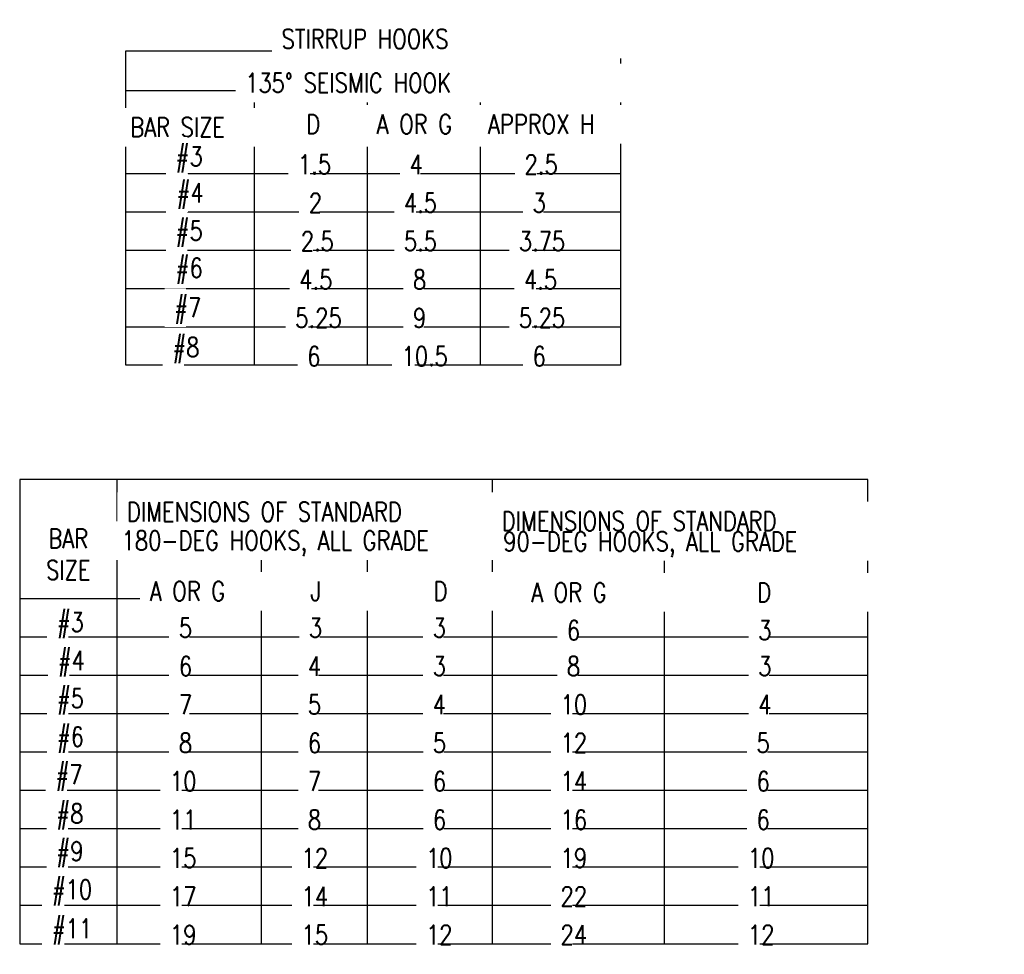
# Model space of a CAD drawing. Header units: inches. Extents: x 63 to 701, y 40 to 195.
# Tile 4 of 8: x 78 to 84, y 87 to 93. Entities that reach past the tile are written whole.
import ezdxf

# ---------------------------------------------------------------- set-up
doc = ezdxf.new("R2010")
doc.units = ezdxf.units.IN
doc.header["$MEASUREMENT"] = 0
doc.layers.add('A-DETL-THIN', color=1, linetype='Continuous')
doc.layers.add('S-ANNO-NOTE', color=2, linetype='Continuous')
doc.styles.add('Annotative', font='romans.shx', dxfattribs={"width": 0.8, "height": 0.125})

msp = doc.modelspace()

# ---------------------------------------------------------------- linework, layer by layer
at = {"layer": 'A-DETL-THIN', "lineweight": -3}
for p, q in [((78.4564, 92.9946), (81.659, 92.9946)), ((78.4564, 90.9598), (78.4564, 92.9946)), ((81.659, 92.9946), (81.659, 90.9598)), ((78.4564, 92.7388), (81.659, 92.7388)), ((79.2887, 92.7388), (79.2887, 90.9598)), ((80.0199, 92.7388), (80.0199, 90.9598)), ((80.7511, 92.7388), (80.7511, 90.9598)), ((78.4564, 92.4499), (81.659, 92.4499)), ((78.4564, 92.2015), (81.659, 92.2015)), ((78.4564, 91.9532), (81.659, 91.9532)), ((78.4564, 91.7048), (81.659, 91.7048)), ((78.4564, 91.4565), (81.659, 91.4565)), ((78.4564, 91.2081), (81.659, 91.2081)), ((81.659, 90.9598), (78.4564, 90.9598)), ((77.7701, 90.2199), (77.7701, 87.2147)), ((83.2591, 90.2199), (77.7701, 90.2199)), ((78.3992, 90.2199), (78.3992, 87.2147)), ((80.8291, 90.2199), (80.8291, 87.2147)), ((83.2591, 87.2147), (83.2591, 90.2199)), ((78.3992, 89.7232), (83.2591, 89.7232)), ((79.3336, 89.7232), (79.3336, 87.2147)), ((80.018, 89.7232), (80.018, 87.2147)), ((81.9411, 89.7232), (81.9411, 87.2147)), ((77.7701, 89.4498), (83.2591, 89.4498)), ((77.7701, 89.2015), (83.2591, 89.2015)), ((77.7701, 88.9531), (83.2591, 88.9531)), ((77.7701, 88.7048), (83.2591, 88.7048)), ((77.7701, 88.4564), (83.2591, 88.4564)), ((77.7701, 88.2081), (83.2591, 88.2081)), ((77.7701, 87.9597), (83.2591, 87.9597)), ((77.7701, 87.7114), (83.2591, 87.7114)), ((77.7701, 87.463), (83.2591, 87.463)), ((77.7701, 87.2147), (83.2591, 87.2147))]:
    msp.add_line(p, q, dxfattribs=at)

# ---------------------------------------------------------------- texts
at = {"layer": 'S-ANNO-NOTE', "lineweight": -3, "insert": (78.0843, 89.7357), "char_height": 0.125, "width": 0.02813, "attachment_point": 5, "line_spacing_factor": 0.981704, "style": 'Annotative', "bg_fill": 2}
msp.add_mtext('\\pxqc,t3.2,6.4,9.6,12.8,16,19.2,22.4,25.6,28.8,32,35.2,38.4,41.6,44.8,48,51.2,54.4,57.6,60.8,64,67.2,70.4,73.6,76.8,80,83.2,86.4,89.6,92.8,96,99.2,102.4;{BAR\\PSIZE}', dxfattribs=at)

# ---------------------------------------------------------------- next in the draw order: texts
at = {"layer": 'S-ANNO-NOTE', "lineweight": -3, "char_height": 0.125, "attachment_point": 7, "line_spacing_factor": 0.981704, "style": 'Annotative', "bg_fill": 2}
for s, insert, width in [('\\pxt3.2,6.4,9.6,12.8,16,19.2,22.4,25.6,28.8,32,35.2,38.4,41.6,44.8,48,51.2,54.4,57.6,60.8,64,67.2,70.4,73.6,76.8,80,83.2,86.4,89.6,92.8,96,99.2,102.4;{STIRRUP HOOKS}', (79.465, 93.0093), 3), ('\\pxt3.2,6.4,9.6,12.8,16,19.2,22.4,25.6,28.8,32,35.2,38.4,41.6,44.8,48,51.2,54.4,57.6,60.8,64,67.2,70.4,73.6,76.8,80,83.2,86.4,89.6,92.8,96,99.2,102.4;{135° SEISMIC HOOK}', (79.2295, 92.7251), 3), ('\\pxt3.2,6.4,9.6,12.8,16,19.2,22.4,25.6,28.8,32,35.2,38.4,41.6,44.8,48,51.2,54.4,57.6,60.8,64,67.2,70.4,73.6,76.8,80,83.2,86.4,89.6,92.8,96,99.2,102.4;{4}', (80.2935, 92.1967), 0.006442), ('\\pxt3.2,6.4,9.6,12.8,16,19.2,22.4,25.6,28.8,32,35.2,38.4,41.6,44.8,48,51.2,54.4,57.6,60.8,64,67.2,70.4,73.6,76.8,80,83.2,86.4,89.6,92.8,96,99.2,102.4;{2}', (79.6409, 91.9484), 0.006442), ('\\pxt3.2,6.4,9.6,12.8,16,19.2,22.4,25.6,28.8,32,35.2,38.4,41.6,44.8,48,51.2,54.4,57.6,60.8,64,67.2,70.4,73.6,76.8,80,83.2,86.4,89.6,92.8,96,99.2,102.4;{#5}', (78.7788, 91.7263), 0.013023), ('\\pxt3.2,6.4,9.6,12.8,16,19.2,22.4,25.6,28.8,32,35.2,38.4,41.6,44.8,48,51.2,54.4,57.6,60.8,64,67.2,70.4,73.6,76.8,80,83.2,86.4,89.6,92.8,96,99.2,102.4;{5.25}', (79.5542, 91.2033), 0.022367), ('\\pxt3.2,6.4,9.6,12.8,16,19.2,22.4,25.6,28.8,32,35.2,38.4,41.6,44.8,48,51.2,54.4,57.6,60.8,64,67.2,70.4,73.6,76.8,80,83.2,86.4,89.6,92.8,96,99.2,102.4;{9}', (80.3158, 91.2033), 0.006442), ('\\pxt3.2,6.4,9.6,12.8,16,19.2,22.4,25.6,28.8,32,35.2,38.4,41.6,44.8,48,51.2,54.4,57.6,60.8,64,67.2,70.4,73.6,76.8,80,83.2,86.4,89.6,92.8,96,99.2,102.4;{5.25}', (81.0008, 91.2033), 0.022367), ('\\pxt3.2,6.4,9.6,12.8,16,19.2,22.4,25.6,28.8,32,35.2,38.4,41.6,44.8,48,51.2,54.4,57.6,60.8,64,67.2,70.4,73.6,76.8,80,83.2,86.4,89.6,92.8,96,99.2,102.4;{DIMENSIONS OF STANDARD}', (78.4637, 89.9486), 3), ('\\pxt3.2,6.4,9.6,12.8,16,19.2,22.4,25.6,28.8,32,35.2,38.4,41.6,44.8,48,51.2,54.4,57.6,60.8,64,67.2,70.4,73.6,76.8,80,83.2,86.4,89.6,92.8,96,99.2,102.4;{5}', (78.7999, 89.1967), 0.006442), ('\\pxt3.2,6.4,9.6,12.8,16,19.2,22.4,25.6,28.8,32,35.2,38.4,41.6,44.8,48,51.2,54.4,57.6,60.8,64,67.2,70.4,73.6,76.8,80,83.2,86.4,89.6,92.8,96,99.2,102.4;{#5}', (78.0102, 88.6989), 0.013023), ('\\pxt3.2,6.4,9.6,12.8,16,19.2,22.4,25.6,28.8,32,35.2,38.4,41.6,44.8,48,51.2,54.4,57.6,60.8,64,67.2,70.4,73.6,76.8,80,83.2,86.4,89.6,92.8,96,99.2,102.4;{#10}', (77.9777, 87.4617), 0.019325), ('\\pxt3.2,6.4,9.6,12.8,16,19.2,22.4,25.6,28.8,32,35.2,38.4,41.6,44.8,48,51.2,54.4,57.6,60.8,64,67.2,70.4,73.6,76.8,80,83.2,86.4,89.6,92.8,96,99.2,102.4;{14}', (79.5952, 87.4582), 0.012764), ('\\pxt3.2,6.4,9.6,12.8,16,19.2,22.4,25.6,28.8,32,35.2,38.4,41.6,44.8,48,51.2,54.4,57.6,60.8,64,67.2,70.4,73.6,76.8,80,83.2,86.4,89.6,92.8,96,99.2,102.4;{22}', (81.2712, 87.4582), 0.012764), ('\\pxt3.2,6.4,9.6,12.8,16,19.2,22.4,25.6,28.8,32,35.2,38.4,41.6,44.8,48,51.2,54.4,57.6,60.8,64,67.2,70.4,73.6,76.8,80,83.2,86.4,89.6,92.8,96,99.2,102.4;{11}', (82.484, 87.4582), 0.012764), ('\\pxt3.2,6.4,9.6,12.8,16,19.2,22.4,25.6,28.8,32,35.2,38.4,41.6,44.8,48,51.2,54.4,57.6,60.8,64,67.2,70.4,73.6,76.8,80,83.2,86.4,89.6,92.8,96,99.2,102.4;{12}', (80.4003, 87.2099), 0.012764)]:
    msp.add_mtext(s, dxfattribs=dict(at, insert=insert, width=width))

# ---------------------------------------------------------------- next in the draw order: texts
for s, insert, width in [('\\pxt3.2,6.4,9.6,12.8,16,19.2,22.4,25.6,28.8,32,35.2,38.4,41.6,44.8,48,51.2,54.4,57.6,60.8,64,67.2,70.4,73.6,76.8,80,83.2,86.4,89.6,92.8,96,99.2,102.4;{A OR G}', (80.0802, 92.4576), 3), ('\\pxt3.2,6.4,9.6,12.8,16,19.2,22.4,25.6,28.8,32,35.2,38.4,41.6,44.8,48,51.2,54.4,57.6,60.8,64,67.2,70.4,73.6,76.8,80,83.2,86.4,89.6,92.8,96,99.2,102.4;{1.5}', (79.571, 92.1967), 0.016045), ('\\pxt3.2,6.4,9.6,12.8,16,19.2,22.4,25.6,28.8,32,35.2,38.4,41.6,44.8,48,51.2,54.4,57.6,60.8,64,67.2,70.4,73.6,76.8,80,83.2,86.4,89.6,92.8,96,99.2,102.4;{#4}', (78.7848, 91.9721), 0.013023), ('\\pxt3.2,6.4,9.6,12.8,16,19.2,22.4,25.6,28.8,32,35.2,38.4,41.6,44.8,48,51.2,54.4,57.6,60.8,64,67.2,70.4,73.6,76.8,80,83.2,86.4,89.6,92.8,96,99.2,102.4;{4.5}', (80.2565, 91.9484), 0.016045), ('\\pxt3.2,6.4,9.6,12.8,16,19.2,22.4,25.6,28.8,32,35.2,38.4,41.6,44.8,48,51.2,54.4,57.6,60.8,64,67.2,70.4,73.6,76.8,80,83.2,86.4,89.6,92.8,96,99.2,102.4;{#6}', (78.7788, 91.4857), 0.013023), ('\\pxt3.2,6.4,9.6,12.8,16,19.2,22.4,25.6,28.8,32,35.2,38.4,41.6,44.8,48,51.2,54.4,57.6,60.8,64,67.2,70.4,73.6,76.8,80,83.2,86.4,89.6,92.8,96,99.2,102.4;{4.5}', (79.58, 91.4517), 0.016045), ('\\pxt3.2,6.4,9.6,12.8,16,19.2,22.4,25.6,28.8,32,35.2,38.4,41.6,44.8,48,51.2,54.4,57.6,60.8,64,67.2,70.4,73.6,76.8,80,83.2,86.4,89.6,92.8,96,99.2,102.4;{8}', (80.3158, 91.4517), 0.006442), ('\\pxt3.2,6.4,9.6,12.8,16,19.2,22.4,25.6,28.8,32,35.2,38.4,41.6,44.8,48,51.2,54.4,57.6,60.8,64,67.2,70.4,73.6,76.8,80,83.2,86.4,89.6,92.8,96,99.2,102.4;{4.5}', (81.0343, 91.4517), 0.016045), ('\\pxt3.2,6.4,9.6,12.8,16,19.2,22.4,25.6,28.8,32,35.2,38.4,41.6,44.8,48,51.2,54.4,57.6,60.8,64,67.2,70.4,73.6,76.8,80,83.2,86.4,89.6,92.8,96,99.2,102.4;{6}', (79.6317, 90.955), 0.006442), ('\\pxt3.2,6.4,9.6,12.8,16,19.2,22.4,25.6,28.8,32,35.2,38.4,41.6,44.8,48,51.2,54.4,57.6,60.8,64,67.2,70.4,73.6,76.8,80,83.2,86.4,89.6,92.8,96,99.2,102.4;{10.5}', (80.2416, 90.955), 0.022367), ('\\pxt3.2,6.4,9.6,12.8,16,19.2,22.4,25.6,28.8,32,35.2,38.4,41.6,44.8,48,51.2,54.4,57.6,60.8,64,67.2,70.4,73.6,76.8,80,83.2,86.4,89.6,92.8,96,99.2,102.4;{6}', (81.0902, 90.955), 0.006442), ('\\pxt3.2,6.4,9.6,12.8,16,19.2,22.4,25.6,28.8,32,35.2,38.4,41.6,44.8,48,51.2,54.4,57.6,60.8,64,67.2,70.4,73.6,76.8,80,83.2,86.4,89.6,92.8,96,99.2,102.4;{180-DEG HOOKS, ALL GRADE}', (78.4298, 89.7238), 3), ('\\pxt3.2,6.4,9.6,12.8,16,19.2,22.4,25.6,28.8,32,35.2,38.4,41.6,44.8,48,51.2,54.4,57.6,60.8,64,67.2,70.4,73.6,76.8,80,83.2,86.4,89.6,92.8,96,99.2,102.4;{A OR G}', (78.6117, 89.4341), 3), ('\\pxt3.2,6.4,9.6,12.8,16,19.2,22.4,25.6,28.8,32,35.2,38.4,41.6,44.8,48,51.2,54.4,57.6,60.8,64,67.2,70.4,73.6,76.8,80,83.2,86.4,89.6,92.8,96,99.2,102.4;{#4}', (78.0162, 88.9448), 0.013023), ('\\pxt3.2,6.4,9.6,12.8,16,19.2,22.4,25.6,28.8,32,35.2,38.4,41.6,44.8,48,51.2,54.4,57.6,60.8,64,67.2,70.4,73.6,76.8,80,83.2,86.4,89.6,92.8,96,99.2,102.4;{6}', (78.7999, 88.9484), 0.006442), ('\\pxt3.2,6.4,9.6,12.8,16,19.2,22.4,25.6,28.8,32,35.2,38.4,41.6,44.8,48,51.2,54.4,57.6,60.8,64,67.2,70.4,73.6,76.8,80,83.2,86.4,89.6,92.8,96,99.2,102.4;{#6}', (78.0102, 88.4505), 0.013023), ('\\pxt3.2,6.4,9.6,12.8,16,19.2,22.4,25.6,28.8,32,35.2,38.4,41.6,44.8,48,51.2,54.4,57.6,60.8,64,67.2,70.4,73.6,76.8,80,83.2,86.4,89.6,92.8,96,99.2,102.4;{12}', (79.5952, 87.7066), 0.012764), ('\\pxt3.2,6.4,9.6,12.8,16,19.2,22.4,25.6,28.8,32,35.2,38.4,41.6,44.8,48,51.2,54.4,57.6,60.8,64,67.2,70.4,73.6,76.8,80,83.2,86.4,89.6,92.8,96,99.2,102.4;{19}', (81.2712, 87.7066), 0.012764), ('\\pxt3.2,6.4,9.6,12.8,16,19.2,22.4,25.6,28.8,32,35.2,38.4,41.6,44.8,48,51.2,54.4,57.6,60.8,64,67.2,70.4,73.6,76.8,80,83.2,86.4,89.6,92.8,96,99.2,102.4;{10}', (82.484, 87.7066), 0.012764), ('\\pxt3.2,6.4,9.6,12.8,16,19.2,22.4,25.6,28.8,32,35.2,38.4,41.6,44.8,48,51.2,54.4,57.6,60.8,64,67.2,70.4,73.6,76.8,80,83.2,86.4,89.6,92.8,96,99.2,102.4;{11}', (80.4003, 87.4582), 0.012764), ('\\pxt3.2,6.4,9.6,12.8,16,19.2,22.4,25.6,28.8,32,35.2,38.4,41.6,44.8,48,51.2,54.4,57.6,60.8,64,67.2,70.4,73.6,76.8,80,83.2,86.4,89.6,92.8,96,99.2,102.4;{#11}', (77.9777, 87.2083), 0.019325), ('\\pxt3.2,6.4,9.6,12.8,16,19.2,22.4,25.6,28.8,32,35.2,38.4,41.6,44.8,48,51.2,54.4,57.6,60.8,64,67.2,70.4,73.6,76.8,80,83.2,86.4,89.6,92.8,96,99.2,102.4;{15}', (79.5952, 87.2099), 0.012764), ('\\pxt3.2,6.4,9.6,12.8,16,19.2,22.4,25.6,28.8,32,35.2,38.4,41.6,44.8,48,51.2,54.4,57.6,60.8,64,67.2,70.4,73.6,76.8,80,83.2,86.4,89.6,92.8,96,99.2,102.4;{24}', (81.2712, 87.2099), 0.012764), ('\\pxt3.2,6.4,9.6,12.8,16,19.2,22.4,25.6,28.8,32,35.2,38.4,41.6,44.8,48,51.2,54.4,57.6,60.8,64,67.2,70.4,73.6,76.8,80,83.2,86.4,89.6,92.8,96,99.2,102.4;{12}', (82.484, 87.2099), 0.012764)]:
    msp.add_mtext(s, dxfattribs=dict(at, insert=insert, width=width))

# ---------------------------------------------------------------- next in the draw order: texts
for s, insert, width in [('\\pxt3.2,6.4,9.6,12.8,16,19.2,22.4,25.6,28.8,32,35.2,38.4,41.6,44.8,48,51.2,54.4,57.6,60.8,64,67.2,70.4,73.6,76.8,80,83.2,86.4,89.6,92.8,96,99.2,102.4;{BAR SIZE}', (78.4855, 92.4382), 3), ('\\pxt3.2,6.4,9.6,12.8,16,19.2,22.4,25.6,28.8,32,35.2,38.4,41.6,44.8,48,51.2,54.4,57.6,60.8,64,67.2,70.4,73.6,76.8,80,83.2,86.4,89.6,92.8,96,99.2,102.4;{2.5}', (79.5894, 91.7), 0.016045), ('\\pxt3.2,6.4,9.6,12.8,16,19.2,22.4,25.6,28.8,32,35.2,38.4,41.6,44.8,48,51.2,54.4,57.6,60.8,64,67.2,70.4,73.6,76.8,80,83.2,86.4,89.6,92.8,96,99.2,102.4;{5.5}', (80.2565, 91.7), 0.016045), ('\\pxt3.2,6.4,9.6,12.8,16,19.2,22.4,25.6,28.8,32,35.2,38.4,41.6,44.8,48,51.2,54.4,57.6,60.8,64,67.2,70.4,73.6,76.8,80,83.2,86.4,89.6,92.8,96,99.2,102.4;{3.75}', (81.0008, 91.7), 0.022367), ('\\pxt3.2,6.4,9.6,12.8,16,19.2,22.4,25.6,28.8,32,35.2,38.4,41.6,44.8,48,51.2,54.4,57.6,60.8,64,67.2,70.4,73.6,76.8,80,83.2,86.4,89.6,92.8,96,99.2,102.4;{#7}', (78.7699, 91.2284), 0.013023), ('\\pxt3.2,6.4,9.6,12.8,16,19.2,22.4,25.6,28.8,32,35.2,38.4,41.6,44.8,48,51.2,54.4,57.6,60.8,64,67.2,70.4,73.6,76.8,80,83.2,86.4,89.6,92.8,96,99.2,102.4;{DIMENSIONS OF STANDARD}', (80.8897, 89.888), 3), ('\\pxt3.2,6.4,9.6,12.8,16,19.2,22.4,25.6,28.8,32,35.2,38.4,41.6,44.8,48,51.2,54.4,57.6,60.8,64,67.2,70.4,73.6,76.8,80,83.2,86.4,89.6,92.8,96,99.2,102.4;{J}', (79.6533, 89.4341), 0.005269), ('\\pxt3.2,6.4,9.6,12.8,16,19.2,22.4,25.6,28.8,32,35.2,38.4,41.6,44.8,48,51.2,54.4,57.6,60.8,64,67.2,70.4,73.6,76.8,80,83.2,86.4,89.6,92.8,96,99.2,102.4;{D}', (80.4479, 89.4341), 0.0067), ('\\pxt3.2,6.4,9.6,12.8,16,19.2,22.4,25.6,28.8,32,35.2,38.4,41.6,44.8,48,51.2,54.4,57.6,60.8,64,67.2,70.4,73.6,76.8,80,83.2,86.4,89.6,92.8,96,99.2,102.4;{A OR G}', (81.0803, 89.4263), 3), ('\\pxt3.2,6.4,9.6,12.8,16,19.2,22.4,25.6,28.8,32,35.2,38.4,41.6,44.8,48,51.2,54.4,57.6,60.8,64,67.2,70.4,73.6,76.8,80,83.2,86.4,89.6,92.8,96,99.2,102.4;{#3}', (78.0102, 89.1919), 0.013023), ('\\pxt3.2,6.4,9.6,12.8,16,19.2,22.4,25.6,28.8,32,35.2,38.4,41.6,44.8,48,51.2,54.4,57.6,60.8,64,67.2,70.4,73.6,76.8,80,83.2,86.4,89.6,92.8,96,99.2,102.4;{7}', (78.7999, 88.7), 0.006442), ('\\pxt3.2,6.4,9.6,12.8,16,19.2,22.4,25.6,28.8,32,35.2,38.4,41.6,44.8,48,51.2,54.4,57.6,60.8,64,67.2,70.4,73.6,76.8,80,83.2,86.4,89.6,92.8,96,99.2,102.4;{#7}', (78.0013, 88.2049), 0.013023), ('\\pxt3.2,6.4,9.6,12.8,16,19.2,22.4,25.6,28.8,32,35.2,38.4,41.6,44.8,48,51.2,54.4,57.6,60.8,64,67.2,70.4,73.6,76.8,80,83.2,86.4,89.6,92.8,96,99.2,102.4;{8}', (79.635, 87.9549), 0.006442), ('\\pxt3.2,6.4,9.6,12.8,16,19.2,22.4,25.6,28.8,32,35.2,38.4,41.6,44.8,48,51.2,54.4,57.6,60.8,64,67.2,70.4,73.6,76.8,80,83.2,86.4,89.6,92.8,96,99.2,102.4;{16}', (81.2712, 87.9549), 0.012764), ('\\pxt3.2,6.4,9.6,12.8,16,19.2,22.4,25.6,28.8,32,35.2,38.4,41.6,44.8,48,51.2,54.4,57.6,60.8,64,67.2,70.4,73.6,76.8,80,83.2,86.4,89.6,92.8,96,99.2,102.4;{6}', (82.5391, 87.9549), 0.006442), ('\\pxt3.2,6.4,9.6,12.8,16,19.2,22.4,25.6,28.8,32,35.2,38.4,41.6,44.8,48,51.2,54.4,57.6,60.8,64,67.2,70.4,73.6,76.8,80,83.2,86.4,89.6,92.8,96,99.2,102.4;{10}', (80.4003, 87.7066), 0.012764)]:
    msp.add_mtext(s, dxfattribs=dict(at, insert=insert, width=width))

# ---------------------------------------------------------------- next in the draw order: texts
for s, insert, width in [('\\pxt3.2,6.4,9.6,12.8,16,19.2,22.4,25.6,28.8,32,35.2,38.4,41.6,44.8,48,51.2,54.4,57.6,60.8,64,67.2,70.4,73.6,76.8,80,83.2,86.4,89.6,92.8,96,99.2,102.4;{#3}', (78.7788, 92.2076), 0.013023), ('\\pxt3.2,6.4,9.6,12.8,16,19.2,22.4,25.6,28.8,32,35.2,38.4,41.6,44.8,48,51.2,54.4,57.6,60.8,64,67.2,70.4,73.6,76.8,80,83.2,86.4,89.6,92.8,96,99.2,102.4;{2.5}', (81.038, 92.1967), 0.016045), ('\\pxt3.2,6.4,9.6,12.8,16,19.2,22.4,25.6,28.8,32,35.2,38.4,41.6,44.8,48,51.2,54.4,57.6,60.8,64,67.2,70.4,73.6,76.8,80,83.2,86.4,89.6,92.8,96,99.2,102.4;{#8}', (78.7584, 90.9726), 0.013023), ('\\pxt3.2,6.4,9.6,12.8,16,19.2,22.4,25.6,28.8,32,35.2,38.4,41.6,44.8,48,51.2,54.4,57.6,60.8,64,67.2,70.4,73.6,76.8,80,83.2,86.4,89.6,92.8,96,99.2,102.4;{90-DEG HOOKS, ALL GRADE}', (80.8997, 89.7178), 3), ('\\pxt3.2,6.4,9.6,12.8,16,19.2,22.4,25.6,28.8,32,35.2,38.4,41.6,44.8,48,51.2,54.4,57.6,60.8,64,67.2,70.4,73.6,76.8,80,83.2,86.4,89.6,92.8,96,99.2,102.4;{D}', (82.5427, 89.4263), 0.0067), ('\\pxt3.2,6.4,9.6,12.8,16,19.2,22.4,25.6,28.8,32,35.2,38.4,41.6,44.8,48,51.2,54.4,57.6,60.8,64,67.2,70.4,73.6,76.8,80,83.2,86.4,89.6,92.8,96,99.2,102.4;{3}', (79.6421, 89.1967), 0.006442), ('\\pxt3.2,6.4,9.6,12.8,16,19.2,22.4,25.6,28.8,32,35.2,38.4,41.6,44.8,48,51.2,54.4,57.6,60.8,64,67.2,70.4,73.6,76.8,80,83.2,86.4,89.6,92.8,96,99.2,102.4;{3}', (80.4433, 89.1967), 0.006442), ('\\pxt3.2,6.4,9.6,12.8,16,19.2,22.4,25.6,28.8,32,35.2,38.4,41.6,44.8,48,51.2,54.4,57.6,60.8,64,67.2,70.4,73.6,76.8,80,83.2,86.4,89.6,92.8,96,99.2,102.4;{8}', (78.7999, 88.4517), 0.006442), ('\\pxt3.2,6.4,9.6,12.8,16,19.2,22.4,25.6,28.8,32,35.2,38.4,41.6,44.8,48,51.2,54.4,57.6,60.8,64,67.2,70.4,73.6,76.8,80,83.2,86.4,89.6,92.8,96,99.2,102.4;{7}', (79.635, 88.2033), 0.006442), ('\\pxt3.2,6.4,9.6,12.8,16,19.2,22.4,25.6,28.8,32,35.2,38.4,41.6,44.8,48,51.2,54.4,57.6,60.8,64,67.2,70.4,73.6,76.8,80,83.2,86.4,89.6,92.8,96,99.2,102.4;{14}', (81.2712, 88.2033), 0.012764), ('\\pxt3.2,6.4,9.6,12.8,16,19.2,22.4,25.6,28.8,32,35.2,38.4,41.6,44.8,48,51.2,54.4,57.6,60.8,64,67.2,70.4,73.6,76.8,80,83.2,86.4,89.6,92.8,96,99.2,102.4;{6}', (82.5391, 88.2033), 0.006442), ('\\pxt3.2,6.4,9.6,12.8,16,19.2,22.4,25.6,28.8,32,35.2,38.4,41.6,44.8,48,51.2,54.4,57.6,60.8,64,67.2,70.4,73.6,76.8,80,83.2,86.4,89.6,92.8,96,99.2,102.4;{#8}', (78.0066, 87.9531), 0.013023), ('\\pxt3.2,6.4,9.6,12.8,16,19.2,22.4,25.6,28.8,32,35.2,38.4,41.6,44.8,48,51.2,54.4,57.6,60.8,64,67.2,70.4,73.6,76.8,80,83.2,86.4,89.6,92.8,96,99.2,102.4;{6}', (80.4451, 87.9549), 0.006442)]:
    msp.add_mtext(s, dxfattribs=dict(at, insert=insert, width=width))

# ---------------------------------------------------------------- next in the draw order: texts
for s, insert, width in [('\\pxt3.2,6.4,9.6,12.8,16,19.2,22.4,25.6,28.8,32,35.2,38.4,41.6,44.8,48,51.2,54.4,57.6,60.8,64,67.2,70.4,73.6,76.8,80,83.2,86.4,89.6,92.8,96,99.2,102.4;{D}', (79.6241, 92.4576), 3), ('\\pxt3.2,6.4,9.6,12.8,16,19.2,22.4,25.6,28.8,32,35.2,38.4,41.6,44.8,48,51.2,54.4,57.6,60.8,64,67.2,70.4,73.6,76.8,80,83.2,86.4,89.6,92.8,96,99.2,102.4;{3}', (81.0902, 91.9484), 0.006442), ('\\pxt3.2,6.4,9.6,12.8,16,19.2,22.4,25.6,28.8,32,35.2,38.4,41.6,44.8,48,51.2,54.4,57.6,60.8,64,67.2,70.4,73.6,76.8,80,83.2,86.4,89.6,92.8,96,99.2,102.4;{6}', (79.635, 88.4517), 0.006442), ('\\pxt3.2,6.4,9.6,12.8,16,19.2,22.4,25.6,28.8,32,35.2,38.4,41.6,44.8,48,51.2,54.4,57.6,60.8,64,67.2,70.4,73.6,76.8,80,83.2,86.4,89.6,92.8,96,99.2,102.4;{12}', (81.2712, 88.4517), 0.012764), ('\\pxt3.2,6.4,9.6,12.8,16,19.2,22.4,25.6,28.8,32,35.2,38.4,41.6,44.8,48,51.2,54.4,57.6,60.8,64,67.2,70.4,73.6,76.8,80,83.2,86.4,89.6,92.8,96,99.2,102.4;{5}', (82.5391, 88.4517), 0.006442), ('\\pxt3.2,6.4,9.6,12.8,16,19.2,22.4,25.6,28.8,32,35.2,38.4,41.6,44.8,48,51.2,54.4,57.6,60.8,64,67.2,70.4,73.6,76.8,80,83.2,86.4,89.6,92.8,96,99.2,102.4;{10}', (78.7429, 88.2033), 0.012764), ('\\pxt3.2,6.4,9.6,12.8,16,19.2,22.4,25.6,28.8,32,35.2,38.4,41.6,44.8,48,51.2,54.4,57.6,60.8,64,67.2,70.4,73.6,76.8,80,83.2,86.4,89.6,92.8,96,99.2,102.4;{6}', (80.4451, 88.2033), 0.006442), ('\\pxt3.2,6.4,9.6,12.8,16,19.2,22.4,25.6,28.8,32,35.2,38.4,41.6,44.8,48,51.2,54.4,57.6,60.8,64,67.2,70.4,73.6,76.8,80,83.2,86.4,89.6,92.8,96,99.2,102.4;{#9}', (78.0066, 87.7097), 0.013023)]:
    msp.add_mtext(s, dxfattribs=dict(at, insert=insert, width=width))

# ---------------------------------------------------------------- next in the draw order: texts
for s, insert, width in [('\\pxt3.2,6.4,9.6,12.8,16,19.2,22.4,25.6,28.8,32,35.2,38.4,41.6,44.8,48,51.2,54.4,57.6,60.8,64,67.2,70.4,73.6,76.8,80,83.2,86.4,89.6,92.8,96,99.2,102.4;{APPROX H}', (80.8009, 92.4576), 3), ('\\pxt3.2,6.4,9.6,12.8,16,19.2,22.4,25.6,28.8,32,35.2,38.4,41.6,44.8,48,51.2,54.4,57.6,60.8,64,67.2,70.4,73.6,76.8,80,83.2,86.4,89.6,92.8,96,99.2,102.4;{5}', (79.635, 88.7), 0.006442), ('\\pxt3.2,6.4,9.6,12.8,16,19.2,22.4,25.6,28.8,32,35.2,38.4,41.6,44.8,48,51.2,54.4,57.6,60.8,64,67.2,70.4,73.6,76.8,80,83.2,86.4,89.6,92.8,96,99.2,102.4;{10}', (81.2712, 88.7), 0.012764), ('\\pxt3.2,6.4,9.6,12.8,16,19.2,22.4,25.6,28.8,32,35.2,38.4,41.6,44.8,48,51.2,54.4,57.6,60.8,64,67.2,70.4,73.6,76.8,80,83.2,86.4,89.6,92.8,96,99.2,102.4;{4}', (82.5503, 88.7), 0.006442), ('\\pxt3.2,6.4,9.6,12.8,16,19.2,22.4,25.6,28.8,32,35.2,38.4,41.6,44.8,48,51.2,54.4,57.6,60.8,64,67.2,70.4,73.6,76.8,80,83.2,86.4,89.6,92.8,96,99.2,102.4;{5}', (80.4451, 88.4517), 0.006442), ('\\pxt3.2,6.4,9.6,12.8,16,19.2,22.4,25.6,28.8,32,35.2,38.4,41.6,44.8,48,51.2,54.4,57.6,60.8,64,67.2,70.4,73.6,76.8,80,83.2,86.4,89.6,92.8,96,99.2,102.4;{11}', (78.7429, 87.9549), 0.012764)]:
    msp.add_mtext(s, dxfattribs=dict(at, insert=insert, width=width))

# ---------------------------------------------------------------- next in the draw order: texts
for s, insert, width in [('\\pxt3.2,6.4,9.6,12.8,16,19.2,22.4,25.6,28.8,32,35.2,38.4,41.6,44.8,48,51.2,54.4,57.6,60.8,64,67.2,70.4,73.6,76.8,80,83.2,86.4,89.6,92.8,96,99.2,102.4;{4}', (79.635, 88.9484), 0.006442), ('\\pxt3.2,6.4,9.6,12.8,16,19.2,22.4,25.6,28.8,32,35.2,38.4,41.6,44.8,48,51.2,54.4,57.6,60.8,64,67.2,70.4,73.6,76.8,80,83.2,86.4,89.6,92.8,96,99.2,102.4;{8}', (81.3125, 88.9484), 0.006442), ('\\pxt3.2,6.4,9.6,12.8,16,19.2,22.4,25.6,28.8,32,35.2,38.4,41.6,44.8,48,51.2,54.4,57.6,60.8,64,67.2,70.4,73.6,76.8,80,83.2,86.4,89.6,92.8,96,99.2,102.4;{3}', (82.5503, 88.9484), 0.006442), ('\\pxt3.2,6.4,9.6,12.8,16,19.2,22.4,25.6,28.8,32,35.2,38.4,41.6,44.8,48,51.2,54.4,57.6,60.8,64,67.2,70.4,73.6,76.8,80,83.2,86.4,89.6,92.8,96,99.2,102.4;{4}', (80.4433, 88.7), 0.006442), ('\\pxt3.2,6.4,9.6,12.8,16,19.2,22.4,25.6,28.8,32,35.2,38.4,41.6,44.8,48,51.2,54.4,57.6,60.8,64,67.2,70.4,73.6,76.8,80,83.2,86.4,89.6,92.8,96,99.2,102.4;{15}', (78.7429, 87.7066), 0.012764)]:
    msp.add_mtext(s, dxfattribs=dict(at, insert=insert, width=width))

# ---------------------------------------------------------------- next in the draw order: texts
for s, insert, width in [('\\pxt3.2,6.4,9.6,12.8,16,19.2,22.4,25.6,28.8,32,35.2,38.4,41.6,44.8,48,51.2,54.4,57.6,60.8,64,67.2,70.4,73.6,76.8,80,83.2,86.4,89.6,92.8,96,99.2,102.4;{6}', (81.3125, 89.1811), 0.006442), ('\\pxt3.2,6.4,9.6,12.8,16,19.2,22.4,25.6,28.8,32,35.2,38.4,41.6,44.8,48,51.2,54.4,57.6,60.8,64,67.2,70.4,73.6,76.8,80,83.2,86.4,89.6,92.8,96,99.2,102.4;{3}', (82.5503, 89.1811), 0.006442), ('\\pxt3.2,6.4,9.6,12.8,16,19.2,22.4,25.6,28.8,32,35.2,38.4,41.6,44.8,48,51.2,54.4,57.6,60.8,64,67.2,70.4,73.6,76.8,80,83.2,86.4,89.6,92.8,96,99.2,102.4;{3}', (80.4433, 88.9484), 0.006442), ('\\pxt3.2,6.4,9.6,12.8,16,19.2,22.4,25.6,28.8,32,35.2,38.4,41.6,44.8,48,51.2,54.4,57.6,60.8,64,67.2,70.4,73.6,76.8,80,83.2,86.4,89.6,92.8,96,99.2,102.4;{17}', (78.7429, 87.4582), 0.012764)]:
    msp.add_mtext(s, dxfattribs=dict(at, insert=insert, width=width))

# ---------------------------------------------------------------- next in the draw order: texts
at = {"layer": 'S-ANNO-NOTE', "lineweight": -3, "insert": (78.7429, 87.2099), "char_height": 0.125, "width": 0.012764, "attachment_point": 7, "line_spacing_factor": 0.981704, "style": 'Annotative', "bg_fill": 2}
msp.add_mtext('\\pxt3.2,6.4,9.6,12.8,16,19.2,22.4,25.6,28.8,32,35.2,38.4,41.6,44.8,48,51.2,54.4,57.6,60.8,64,67.2,70.4,73.6,76.8,80,83.2,86.4,89.6,92.8,96,99.2,102.4;{19}', dxfattribs=at)

doc.saveas('drawing.dxf')
